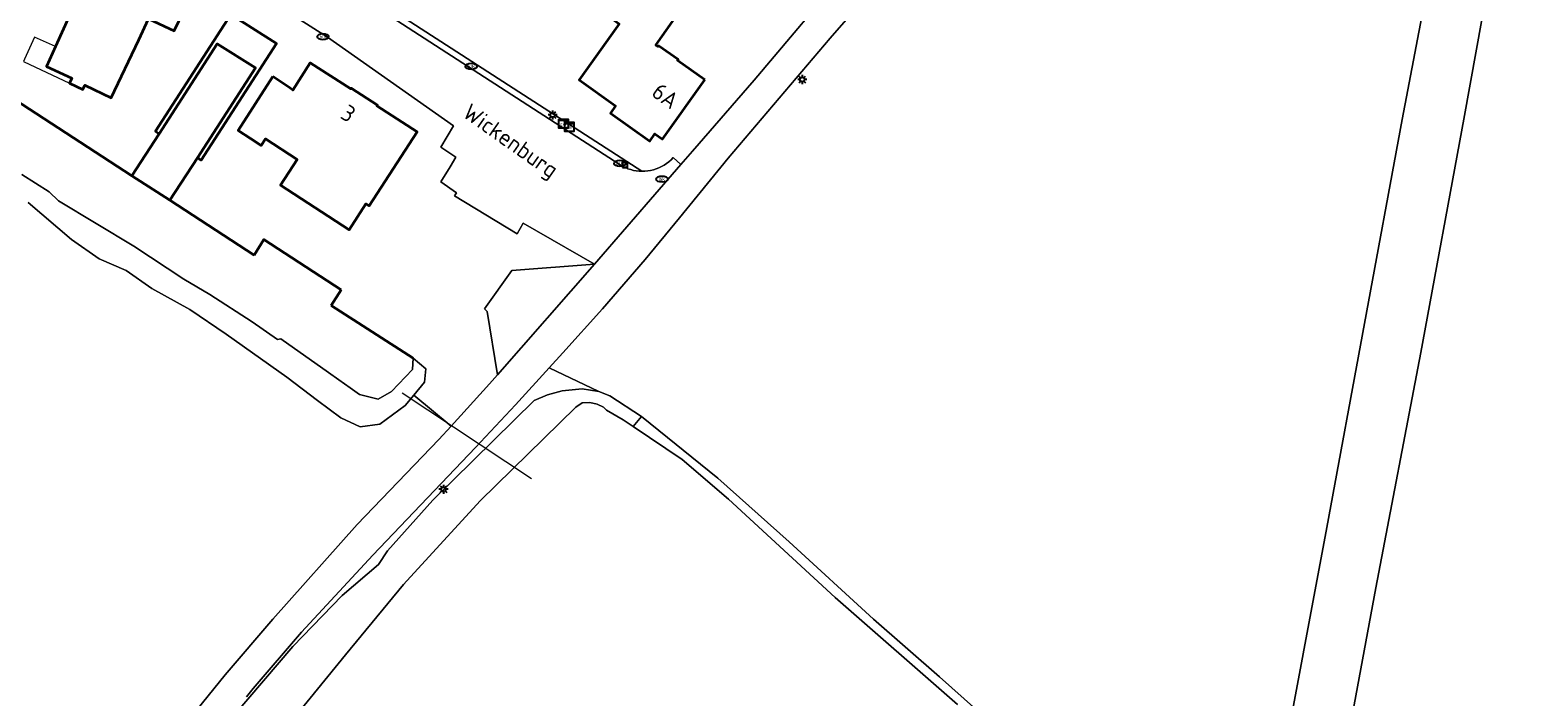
# Model space of a CAD drawing. Header units: metres. Extents: x 89394 to 92106, y 463550 to 466167.
# Tile 88 of 112: x 90767 to 90933, y 465250 to 465323. Entities that reach past the tile are written whole.
import ezdxf
from ezdxf.enums import TextEntityAlignment as Align

# ---------------------------------------------------------------- set-up
doc = ezdxf.new("R2010")
doc.units = ezdxf.units.M
for name, color, linetype, lineweight in [('B-PV-GK-BESCHOEIING-G', 253, 'OB-BESCHOEIING-BLOK', 35), ('B-PV-GK-KADEMUUR-G', 253, 'Continuous', 35), ('B-PV-GR-BOUWLAND_BRAAKLIGGEND-GV', 200, 'Continuous', 13), ('B-PV-IE-MEUBILAIR-S', 7, 'Continuous', 25), ('B-PV-KW-KUNSTWERK_DUIKER-G', 150, 'Continuous', 18), ('B-PV-OG-BEBOUWING-GV', 7, 'Continuous', 35), ('B-PV-OG-BEBOUWING-T18', 1, 'Continuous', 18), ('B-PV-OG-BEBOUWING_LUIFEL-GV', 7, 'Continuous', 18), ('B-PV-OG-TERREIN_BEGROEID-GV', 7, 'Continuous', 18), ('B-PV-OG-TERREIN_ERF-GV', 50, 'Continuous', 18), ('B-PV-OG-TERREIN_OEVER-GV', 7, 'Continuous', 18), ('B-PV-OG-TOPOGRAFIE-T18', 1, 'Continuous', 18), ('B-PV-OG-WATER_SLOOT-GV', 120, 'Continuous', 18), ('B-PV-VH-VERHARDING_ASFALT-GV', 210, 'Continuous', 18), ('B-PV-VH-VERHARDING_OPEN_BETONELEMENT-GV', 90, 'Continuous', 18), ('B-PV-VH-VERHARDING_OPEN_TEGEL-GV', 90, 'Continuous', 18), ('B-PV-VH-VERHARDING_STRAATBAKSTEEN-GV', 40, 'Continuous', 18)]:
    doc.layers.add(name, color=color, linetype=linetype, lineweight=lineweight)
doc.styles.add('NLCS-ISO', font='NLCS-ISO.ttf')
doc.styles.add('NLCS-ISO-M500-T18', font='NLCS-ISO.ttf', dxfattribs={"height": 0.9})
doc.linetypes.add('OB-BESCHOEIING-BLOK', pattern='A,6,-1,[152,NLCS.SHX,S=2,R=0,X=-1,Y=0]', length=7)

# ---------------------------------------------------------------- blocks, each defined once
blk = doc.blocks.new('SIE-MEUBILAIR_BORD_VERKEER-SO')
blk.add_lwpolyline([(-0.5625, -0.5625), (0.5625, -0.5625), (0.5625, 0.5625), (-0.5625, 0.5625)], close=True)
at = {"style": 'NLCS-ISO'}
blk.add_text('vb', height=0.75, dxfattribs=at).set_placement((0, 0), align=Align.MIDDLE_CENTER)
blk = doc.blocks.new('SIE-MEUBILAIR_KAST_CAI-SO')
for points in [[(-1, 1), (1, 1), (1, 0.84), (-1, 0.84)], [(-1, 0.76), (1, 0.76), (1, -1), (-1, -1)]]:
    blk.add_lwpolyline(points, close=True)
at = {"style": 'NLCS-ISO'}
blk.add_text('cai', height=0.75, dxfattribs=at).set_placement((0, 0), align=Align.MIDDLE_CENTER)
blk = doc.blocks.new('SIE-MEUBILAIR_PAAL_LICHTMAST-SO')
for points in [[(-0.62, 0), (-1, 0)], [(-0.71, 0.71), (-0.44, 0.44)], [(0, 1), (0, 0.62)], [(0.44, 0.44), (0.71, 0.71)], [(1, 0), (0.62, 0)], [(-0.71, -0.71), (-0.44, -0.44)], [(0, -0.62), (0, -1)], [(0.44, -0.44), (0.71, -0.71)]]:
    blk.add_lwpolyline(points)
blk.add_circle((0, 0), 0.5)
blk = doc.blocks.new('SIE-MEUBILAIR_PUT_BRANDKRAAN-SO')
blk.add_ellipse((0, 0), major_axis=(1.25, 0), ratio=0.54)
at = {"style": 'NLCS-ISO'}
blk.add_text('bk', height=0.75, dxfattribs=at).set_placement((0.03, 0), align=Align.MIDDLE_CENTER)
blk = doc.blocks.new('SIE-MEUBILAIR_PUT_KOLK-SO')
blk.add_ellipse((0, 0), major_axis=(1.25, 0), ratio=0.54)
at = {"style": 'NLCS-ISO'}
blk.add_text('klk', height=0.75, dxfattribs=at).set_placement((0.03, 0), align=Align.MIDDLE_CENTER)

msp = doc.modelspace()

# ---------------------------------------------------------------- linework, layer by layer
at = {"layer": 'B-PV-GK-BESCHOEIING-G', "flags": 128}
for points in [[(90754.447, 465322.755), (90778.602, 465307.07), (90782.74, 465304.382), (90791.982, 465298.381)], [(90791.982, 465298.381), (90793.067, 465300.071), (90801.527, 465294.561)], [(90800.442, 465292.871), (90801.527, 465294.561)], [(90800.442, 465292.871), (90809.425, 465287.079)]]:
    msp.add_lwpolyline(points, dxfattribs=at)
at = {"layer": 'B-PV-GK-KADEMUUR-G', "flags": 128}
for points in [[(90781.59, 465311.671), (90778.602, 465307.07)], [(90785.768, 465309.044), (90782.74, 465304.382)]]:
    msp.add_lwpolyline(points, dxfattribs=at)
at = {"layer": 'B-PV-GR-BOUWLAND_BRAAKLIGGEND-GV', "flags": 128}
for points in [[(90933.133, 465358.86), (90931.748, 465352.134), (90929.341, 465339.225), (90927.263, 465328.231), (90924.546, 465313.261), (90919.842, 465287.699), (90914.919, 465261.955), (90911.637, 465244.196)], [(90901.758, 465227.05), (90909.55, 465268.555), (90917.791, 465313.225), (90921.474, 465332.57)], [(90862.163, 465330.225), (90855.117, 465322.133), (90843.945, 465308.998), (90838.591, 465302.456), (90834.834, 465297.883), (90830.157, 465292.489), (90825.818, 465287.668), (90824.321, 465286.026), (90829.754, 465283.46), (90830.958, 465282.968), (90834.43, 465280.695), (90842.821, 465273.945), (90850.628, 465266.97), (90859.859, 465258.52), (90867.095, 465252.216), (90874.88, 465245.272)], [(90762.939, 465242.062), (90774.385, 465232.995), (90779.711, 465240.889), (90783.834, 465246.276), (90788.832, 465252.439), (90794.041, 465258.53), (90803.296, 465268.882), (90812.218, 465278.18), (90813.579, 465279.665), (90809.495, 465283.046), (90808.553, 465281.908), (90805.75, 465279.853), (90803.607, 465279.558), (90801.481, 465280.574), (90798.948, 465282.454), (90795.566, 465285.002), (90788.944, 465289.733), (90784.959, 465292.409), (90780.768, 465294.721), (90777.981, 465296.699), (90774.998, 465297.979), (90771.987, 465300.075), (90767.221, 465304.154)]]:
    msp.add_lwpolyline(points, dxfattribs=at)
at = {"layer": 'B-PV-KW-KUNSTWERK_DUIKER-G', "flags": 128}
msp.add_lwpolyline([(90808.214, 465283.291), (90822.386, 465273.932)], dxfattribs=at)
at = {"layer": 'B-PV-OG-BEBOUWING-GV', "flags": 128}
for points in [[(90770.233, 465321.209), (90769.236, 465319.016), (90772.019, 465317.735), (90771.772, 465317.203), (90773.214, 465316.518), (90773.429, 465316.969), (90776.335, 465315.6), (90779.357, 465321.96), (90780.43, 465324.262), (90783.241, 465322.917), (90786.689, 465330.146), (90776.635, 465334.905), (90776.597, 465334.824), (90774.595, 465335.79), (90772.318, 465331.005), (90774.322, 465330.051), (90774.127, 465329.639), (90772.507, 465326.208)], [(90841.395, 465317.564), (90838.403, 465319.699), (90838.441, 465319.784), (90836.31, 465321.275), (90836.259, 465321.201), (90836.004, 465321.377), (90838.534, 465324.937), (90839.477, 465326.273), (90833.218, 465330.761), (90829.458, 465325.483), (90831.975, 465323.684), (90827.622, 465317.579), (90831.601, 465314.726), (90831.036, 465313.908), (90835.337, 465310.839), (90835.918, 465311.653), (90836.737, 465311.053)], [(90781.59, 465311.671), (90787.958, 465321.524), (90792.131, 465318.888), (90785.768, 465309.044), (90786.187, 465308.772), (90794.454, 465321.56), (90789.436, 465324.73), (90781.17, 465311.942)], [(90794.047, 465317.917), (90790.251, 465312.009), (90791.594, 465311.135), (90792.747, 465310.386), (90793.221, 465311.115), (90796.722, 465308.837), (90794.894, 465306.028), (90802.404, 465301.161), (90804.233, 465303.977), (90804.588, 465303.756), (90809.849, 465311.872), (90805.448, 465314.711), (90805.501, 465314.802), (90802.627, 465316.664), (90802.571, 465316.576), (90798.15, 465319.42), (90796.241, 465316.452), (90795.957, 465316.642)]]:
    msp.add_lwpolyline(points, close=True, dxfattribs=at)
at = {"layer": 'B-PV-OG-BEBOUWING_LUIFEL-GV', "flags": 128}
msp.add_lwpolyline([(90771.772, 465317.203), (90772.019, 465317.735), (90769.236, 465319.016), (90770.233, 465321.209), (90767.931, 465322.225), (90766.839, 465319.847), (90766.714, 465319.575)], close=True, dxfattribs=at)
at = {"layer": 'B-PV-OG-TERREIN_BEGROEID-GV', "flags": 128}
msp.add_lwpolyline([(90789.819, 465248.001), (90796.244, 465255.538), (90801.621, 465261.12), (90805.632, 465264.494), (90806.609, 465266.003), (90811.561, 465271.528), (90822.665, 465282.473), (90824.139, 465283.068), (90825.761, 465283.506), (90827.931, 465283.724), (90829.754, 465283.46), (90824.321, 465286.026), (90820.634, 465281.983), (90816.263, 465277.327), (90805.015, 465265.542), (90797.193, 465257.081), (90791.895, 465250.915), (90791.137, 465250)], dxfattribs=at)
at = {"layer": 'B-PV-OG-TERREIN_ERF-GV', "flags": 128}
for points in [[(90769.236, 465319.016), (90770.233, 465321.209), (90772.507, 465326.208), (90774.127, 465329.639), (90774.322, 465330.051), (90772.318, 465331.005), (90774.595, 465335.79), (90776.597, 465334.824), (90776.635, 465334.905), (90786.689, 465330.146), (90783.241, 465322.917), (90780.43, 465324.262), (90779.357, 465321.96), (90776.335, 465315.6), (90773.429, 465316.969), (90773.214, 465316.518), (90771.772, 465317.203), (90772.019, 465317.735)], [(90841.395, 465317.564), (90836.737, 465311.053), (90835.918, 465311.653), (90835.337, 465310.839), (90831.036, 465313.908), (90831.601, 465314.726), (90827.622, 465317.579), (90831.975, 465323.684), (90829.458, 465325.483), (90833.218, 465330.761), (90839.477, 465326.273), (90838.534, 465324.937), (90836.004, 465321.377), (90836.259, 465321.201), (90836.31, 465321.275), (90838.441, 465319.784), (90838.403, 465319.699)], [(90795.957, 465316.642), (90796.241, 465316.452), (90798.15, 465319.42), (90802.571, 465316.576), (90802.627, 465316.664), (90805.501, 465314.802), (90805.448, 465314.711), (90809.849, 465311.872), (90804.588, 465303.756), (90804.233, 465303.977), (90802.404, 465301.161), (90794.894, 465306.028), (90796.722, 465308.837), (90793.221, 465311.115), (90792.747, 465310.386), (90791.594, 465311.135), (90790.251, 465312.009), (90794.047, 465317.917)]]:
    msp.add_lwpolyline(points, close=True, dxfattribs=at)
for points in [[(90801.247, 465329.013), (90834.492, 465307.552), (90834.811, 465307.56), (90835.129, 465307.591), (90835.444, 465307.644), (90835.754, 465307.719), (90836.059, 465307.816), (90836.355, 465307.934), (90836.643, 465308.073), (90836.92, 465308.232), (90837.186, 465308.409), (90837.438, 465308.605), (90837.676, 465308.819), (90837.898, 465309.048), (90838.752, 465308.306), (90840.015, 465309.761), (90846.775, 465317.547), (90857.361, 465330.049)], [(90754.447, 465322.755), (90778.602, 465307.07), (90781.59, 465311.671), (90781.17, 465311.942), (90789.436, 465324.73), (90794.454, 465321.56), (90786.187, 465308.772), (90785.768, 465309.044), (90782.74, 465304.382), (90791.982, 465298.381), (90793.067, 465300.071), (90801.527, 465294.561), (90800.442, 465292.871), (90809.425, 465287.079), (90810.824, 465285.937), (90810.673, 465284.469), (90809.495, 465283.046), (90813.579, 465279.665), (90817.802, 465284.275), (90818.671, 465285.268), (90817.546, 465292.207), (90817.235, 465292.486), (90820.229, 465296.687), (90829.272, 465297.388), (90821.471, 465301.877), (90820.829, 465300.705), (90813.963, 465304.864), (90814.179, 465305.198), (90812.435, 465306.399), (90813.481, 465308.038), (90814.095, 465309.113), (90812.449, 465310.202), (90813.844, 465312.532), (90800.019, 465322.243), (90793.642, 465326.337)]]:
    msp.add_lwpolyline(points, dxfattribs=at)
at = {"layer": 'B-PV-OG-TERREIN_OEVER-GV', "flags": 128}
for points in [[(90767.221, 465304.154), (90771.987, 465300.075), (90774.998, 465297.979), (90777.981, 465296.699), (90780.768, 465294.721), (90784.959, 465292.409), (90788.944, 465289.733), (90795.566, 465285.002), (90798.948, 465282.454), (90801.481, 465280.574), (90803.607, 465279.558), (90805.75, 465279.853), (90808.553, 465281.908), (90809.495, 465283.046), (90810.673, 465284.469), (90810.824, 465285.937), (90809.425, 465287.079), (90809.354, 465285.838), (90807.035, 465283.442), (90805.586, 465282.606), (90803.52, 465283.101), (90802.529, 465283.848), (90801.267, 465284.734), (90800.141, 465285.527), (90794.905, 465289.213), (90794.559, 465289.132), (90791.785, 465291.078), (90787.124, 465294.074), (90784.297, 465295.737), (90778.822, 465299.361), (90770.559, 465304.302), (90769.522, 465305.303), (90766.529, 465307.184)], [(90795.884, 465247.092), (90801.986, 465254.61), (90808.373, 465262.301), (90816.748, 465271.458), (90827.261, 465281.734), (90827.94, 465282.211), (90828.779, 465282.229), (90829.581, 465282.065), (90830.274, 465281.729), (90830.62, 465281.408), (90832.445, 465280.34), (90833.511, 465279.624), (90834.43, 465280.695), (90830.958, 465282.968), (90829.754, 465283.46), (90827.931, 465283.724), (90825.761, 465283.506), (90824.139, 465283.068), (90822.665, 465282.473), (90811.561, 465271.528), (90806.609, 465266.003), (90805.632, 465264.494), (90801.621, 465261.12), (90796.244, 465255.538), (90789.819, 465248.001)], [(90874.88, 465245.272), (90867.095, 465252.216), (90859.859, 465258.52), (90850.628, 465266.97), (90842.821, 465273.945), (90834.43, 465280.695), (90833.511, 465279.624), (90838.9, 465276.002), (90843.984, 465271.671), (90855.679, 465260.884), (90869.068, 465249.19)]]:
    msp.add_lwpolyline(points, dxfattribs=at)
at = {"layer": 'B-PV-OG-WATER_SLOOT-GV', "flags": 128}
for points in [[(90766.529, 465307.184), (90769.522, 465305.303), (90770.559, 465304.302), (90778.822, 465299.361), (90784.297, 465295.737), (90787.124, 465294.074), (90791.785, 465291.078), (90794.559, 465289.132), (90794.905, 465289.213), (90800.141, 465285.527), (90801.267, 465284.734), (90802.529, 465283.848), (90803.52, 465283.101), (90805.586, 465282.606), (90807.035, 465283.442), (90809.354, 465285.838), (90809.425, 465287.079), (90800.442, 465292.871), (90801.527, 465294.561), (90793.067, 465300.071), (90791.982, 465298.381), (90782.74, 465304.382), (90778.602, 465307.07), (90754.447, 465322.755)], [(90869.068, 465249.19), (90855.679, 465260.884), (90843.984, 465271.671), (90838.9, 465276.002), (90833.511, 465279.624), (90832.445, 465280.34), (90830.62, 465281.408), (90830.274, 465281.729), (90829.581, 465282.065), (90828.779, 465282.229), (90827.94, 465282.211), (90827.261, 465281.734), (90816.748, 465271.458), (90808.373, 465262.301), (90801.986, 465254.61), (90795.884, 465247.092)]]:
    msp.add_lwpolyline(points, dxfattribs=at)
msp.add_lwpolyline([(90781.59, 465311.671), (90778.602, 465307.07), (90782.74, 465304.382), (90785.768, 465309.044), (90792.131, 465318.888), (90787.958, 465321.524)], close=True, dxfattribs=at)
at = {"layer": 'B-PV-VH-VERHARDING_ASFALT-GV', "flags": 128}
for points in [[(90911.637, 465244.196), (90914.919, 465261.955), (90919.842, 465287.699), (90924.546, 465313.261), (90927.263, 465328.231), (90929.341, 465339.225), (90931.748, 465352.134), (90933.133, 465358.86), (90934.136, 465364.185), (90936.616, 465377.586), (90938.421, 465386.922), (90939.479, 465392.738), (90940.463, 465398.518), (90941.484, 465404.863), (90942.121, 465408.752), (90942.692, 465413.416), (90943.973, 465423.584), (90944.719, 465433.761), (90944.755, 465434.259), (90944.775, 465437.275), (90944.816, 465443.34)], [(90921.474, 465332.57), (90917.791, 465313.225), (90909.55, 465268.555), (90901.758, 465227.05)], [(90857.361, 465330.049), (90846.775, 465317.547), (90840.015, 465309.761), (90838.752, 465308.306), (90836.363, 465305.555), (90829.272, 465297.388), (90818.671, 465285.268), (90817.802, 465284.275), (90813.579, 465279.665), (90812.218, 465278.18), (90803.296, 465268.882), (90794.041, 465258.53), (90788.832, 465252.439), (90783.834, 465246.276)], [(90791.137, 465250), (90791.895, 465250.915), (90797.193, 465257.081), (90805.015, 465265.542), (90816.263, 465277.327), (90820.634, 465281.983), (90824.321, 465286.026), (90825.818, 465287.668), (90830.157, 465292.489), (90834.834, 465297.883), (90838.591, 465302.456), (90843.945, 465308.998), (90855.117, 465322.133), (90862.163, 465330.225)]]:
    msp.add_lwpolyline(points, dxfattribs=at)
at = {"layer": 'B-PV-VH-VERHARDING_OPEN_BETONELEMENT-GV', "flags": 128}
msp.add_lwpolyline([(90829.272, 465297.388), (90820.229, 465296.687), (90817.235, 465292.486), (90817.546, 465292.207), (90818.671, 465285.268)], close=True, dxfattribs=at)
at = {"layer": 'B-PV-VH-VERHARDING_OPEN_TEGEL-GV', "flags": 128}
msp.add_lwpolyline([(90800.967, 465328.575), (90801.109, 465328.423), (90801.259, 465328.279), (90801.416, 465328.142), (90801.58, 465328.014), (90801.75, 465327.895), (90832.121, 465308.247), (90832.391, 465308.09), (90832.672, 465307.952), (90832.961, 465307.833), (90833.258, 465307.735), (90833.561, 465307.657), (90833.868, 465307.601), (90834.179, 465307.566), (90834.492, 465307.552), (90801.247, 465329.013)], close=True, dxfattribs=at)
at = {"layer": 'B-PV-VH-VERHARDING_STRAATBAKSTEEN-GV', "flags": 128}
msp.add_lwpolyline([(90793.642, 465326.337), (90800.019, 465322.243), (90813.844, 465312.532), (90812.449, 465310.202), (90814.095, 465309.113), (90813.481, 465308.038), (90812.435, 465306.399), (90814.179, 465305.198), (90813.963, 465304.864), (90820.829, 465300.705), (90821.471, 465301.877), (90829.272, 465297.388), (90836.363, 465305.555), (90838.752, 465308.306), (90837.898, 465309.048), (90837.676, 465308.819), (90837.438, 465308.605), (90837.186, 465308.409), (90836.92, 465308.232), (90836.643, 465308.073), (90836.355, 465307.934), (90836.059, 465307.816), (90835.754, 465307.719), (90835.444, 465307.644), (90835.129, 465307.591), (90834.811, 465307.56), (90834.492, 465307.552), (90834.179, 465307.566), (90833.868, 465307.601), (90833.561, 465307.657), (90833.258, 465307.735), (90832.961, 465307.833), (90832.672, 465307.952), (90832.391, 465308.09), (90832.121, 465308.247), (90801.75, 465327.895)], dxfattribs=at)

# ---------------------------------------------------------------- block references
at = {"layer": 'B-PV-IE-MEUBILAIR-S', "xscale": 0.5, "yscale": 0.5, "zscale": 0.5}
for name, p in [('SIE-MEUBILAIR_PUT_KOLK-SO', (90799.531, 465322.299)), ('SIE-MEUBILAIR_PUT_KOLK-SO', (90815.777, 465319.038)), ('SIE-MEUBILAIR_PAAL_LICHTMAST-SO', (90852.055, 465317.609)), ('SIE-MEUBILAIR_PAAL_LICHTMAST-SO', (90824.702, 465313.719)), ('SIE-MEUBILAIR_KAST_CAI-SO', (90825.891, 465312.775)), ('SIE-MEUBILAIR_KAST_CAI-SO', (90826.522, 465312.414)), ('SIE-MEUBILAIR_PUT_KOLK-SO', (90832.058, 465308.417)), ('SIE-MEUBILAIR_BORD_VERKEER-SO', (90832.632, 465308.231)), ('SIE-MEUBILAIR_PUT_BRANDKRAAN-SO', (90836.69, 465306.692)), ('SIE-MEUBILAIR_PAAL_LICHTMAST-SO', (90812.738, 465272.737))]:
    msp.add_blockref(name, p, dxfattribs=at)

# ---------------------------------------------------------------- texts
at = {"layer": 'B-PV-OG-BEBOUWING-T18', "style": 'NLCS-ISO-M500-T18'}
for s, rotation, p in [('6A', 324.4, (90837.065, 465315.808)), ('3', 327.1, (90802.317, 465313.886))]:
    msp.add_text(s, height=1.8, rotation=rotation, dxfattribs=at).set_placement(p, align=Align.MIDDLE)
at = {"layer": 'B-PV-OG-TOPOGRAFIE-T18', "style": 'NLCS-ISO-M500-T18'}
msp.add_text('Wickenburg', height=1.8, rotation=324.9, dxfattribs=at).set_placement((90819.972, 465310.672), align=Align.MIDDLE)

doc.saveas('drawing.dxf')
